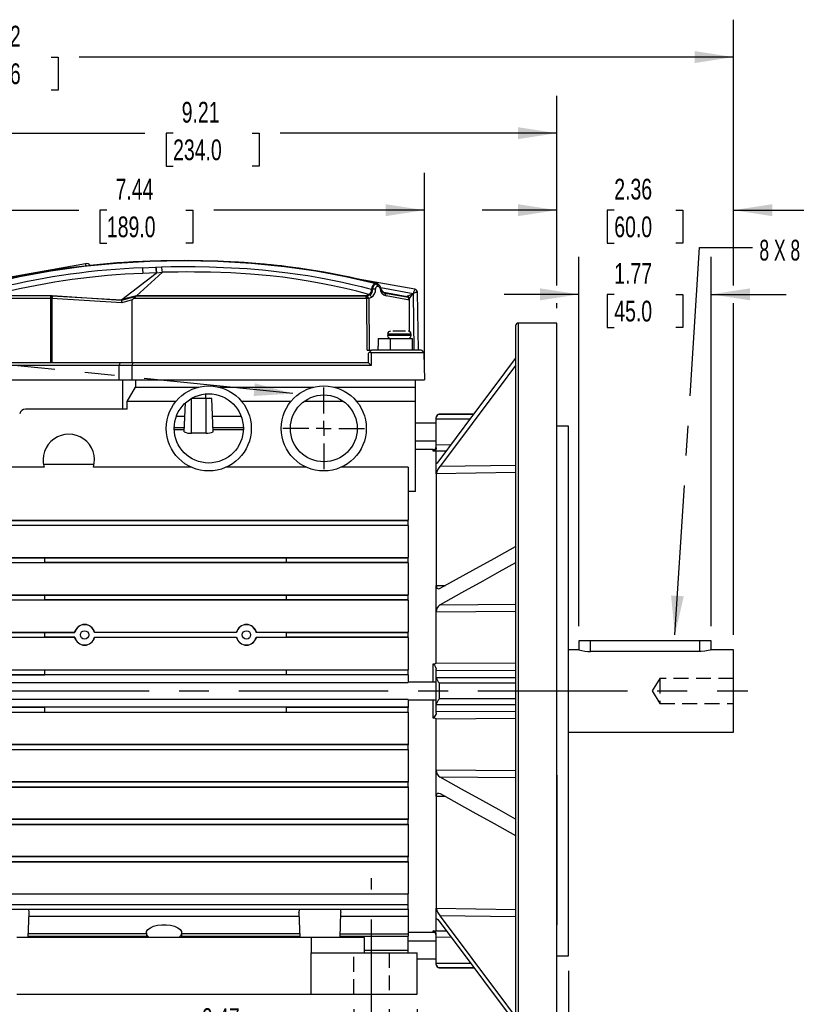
# Model space of a CAD drawing. Header units: inches. Extents: x 0 to 44, y 0 to 34.
# Tile 4 of 18: x 13.3 to 23.7, y 6.8 to 20. Entities that reach past the tile are written whole.
import ezdxf

# ---------------------------------------------------------------- set-up
doc = ezdxf.new("R2010")
doc.units = ezdxf.units.IN
doc.header["$LTSCALE"] = 4
doc.header["$MEASUREMENT"] = 0
doc.linetypes.add('CENTERX2', pattern=[0.8, 0.5, -0.1, 0.1, -0.1])
doc.linetypes.add('HIDDEN', pattern=[0.075, 0.05, -0.025])
doc.layers.add('CENTER', color=40, linetype='CENTERX2')
doc.layers.add('HIDDEN', color=102, linetype='HIDDEN')
doc.layers.add('DIMENSIONS', color=140, linetype='Continuous', lineweight=25)
doc.layers.add('TEXT', color=140, linetype='Continuous', lineweight=25)
doc.styles.add('SLDTEXTSTYLE0', font='TXT', dxfattribs={"width": 0.7})
doc.styles.add('SLDTEXTSTYLE2', font='TXT', dxfattribs={"width": 0.628571})
doc.dimstyles.new('SLDDIMSTYLE0', dxfattribs={"dimtxt": 0.277778, "dimasz": 0.52, "dimexe": 0, "dimexo": 0.0625, "dimgap": 0.069444, "dimtad": 0, "dimtih": 1, "dimtoh": 1, "dimrnd": 1e-09, "dimdsep": 46, "dimtxsty": 'SLDTEXTSTYLE0', "dimsah": 1, "dimcen": 0.09, "dimadec": 0, "dimazin": 2, "dimtfac": 1, "dimtmove": 0, "dimatfit": 0, "dimfxl": 0, "dimfrac": 2, "dimtolj": 1, "dimtzin": 12, "dimarcsym": 0})
doc.dimstyles.new('SLDDIMSTYLE1', dxfattribs={"dimtxt": 0.277778, "dimasz": 0.52, "dimexe": 0, "dimexo": 0.0625, "dimgap": 0.069444, "dimtad": 0, "dimtih": 1, "dimtoh": 1, "dimrnd": 1e-09, "dimzin": 12, "dimdsep": 46, "dimtxsty": 'SLDTEXTSTYLE0', "dimsah": 1, "dimcen": 0.09, "dimadec": 0, "dimazin": 3, "dimtfac": 1, "dimtofl": 0, "dimtmove": 0, "dimatfit": 3, "dimfxl": 0, "dimfrac": 2, "dimtolj": 1, "dimtzin": 12, "dimarcsym": 0})
doc.dimstyles.new('SLDDIMSTYLE2', dxfattribs={"dimtxt": 0.277778, "dimasz": 0.52, "dimexe": 0, "dimexo": 0.0625, "dimgap": 0.069444, "dimtad": 0, "dimtih": 1, "dimtoh": 1, "dimrnd": 1e-09, "dimzin": 12, "dimdsep": 46, "dimtxsty": 'SLDTEXTSTYLE0', "dimsah": 1, "dimcen": 0.09, "dimadec": 0, "dimazin": 3, "dimtfac": 1, "dimtmove": 0, "dimatfit": 0, "dimfxl": 0, "dimfrac": 2, "dimtolj": 1, "dimtzin": 12, "dimarcsym": 0})
doc.dimstyles.new('SLDDIMSTYLE3', dxfattribs={"dimtxt": 0.18, "dimasz": 0.52, "dimexe": 0, "dimexo": 0.0625, "dimgap": 0, "dimtad": 0, "dimtih": 1, "dimtoh": 1, "dimdec": 0, "dimrnd": 1e-09, "dimzin": 0, "dimdsep": 46, "dimtxsty": 'Standard', "dimsah": 1, "dimcen": 0.09, "dimadec": 0, "dimazin": 0, "dimtfac": 0.52, "dimtdec": 0, "dimtofl": 0, "dimtmove": 0, "dimatfit": 3, "dimfxl": 0, "dimfrac": 2, "dimtolj": 1, "dimtzin": 0, "dimarcsym": 0})

# ---------------------------------------------------------------- blocks, each defined once
blk = doc.blocks.new('_D')
at = {"layer": 'DIMENSIONS'}
for p, q in [((12.255, 6.725), (12.255, 5.817)), ((12.728, 6.725), (12.728, 5.817)), ((10.173, 6.317), (10.08, 6.317)), ((10.08, 6.317), (10.08, 5.875)), ((10.999, 6.317), (11.092, 6.317)), ((11.092, 6.317), (11.092, 5.875)), ((12.255, 6.317), (11.375, 6.317)), ((12.728, 6.317), (13.728, 6.317)), ((10.08, 5.875), (10.173, 5.875)), ((11.092, 5.875), (10.999, 5.875))]:
    blk.add_line(p, q, dxfattribs=at)
for points in [[(12.255, 6.317), (11.735, 6.397), (11.735, 6.237)], [(12.728, 6.317), (13.248, 6.237), (13.248, 6.397)]]:
    blk.add_solid(points, dxfattribs=at)
at = {"layer": 'DIMENSIONS', "char_height": 0.2778, "attachment_point": 1, "style": 'SLDTEXTSTYLE0'}
for s, insert in [('0.47', (10.173, 6.737)), ('12.0', (10.173, 6.233))]:
    blk.add_mtext(s, dxfattribs=dict(at, insert=insert))
blk = doc.blocks.new('_D_1')
at = {"layer": 'DIMENSIONS'}
for p, q in [((17.767, 6.725), (17.767, 5.817)), ((18.239, 6.725), (18.239, 5.817)), ((15.734, 6.317), (15.641, 6.317)), ((15.641, 6.317), (15.641, 5.875)), ((16.56, 6.317), (16.653, 6.317)), ((16.653, 6.317), (16.653, 5.875)), ((17.767, 6.317), (16.936, 6.317)), ((18.239, 6.317), (19.239, 6.317)), ((15.641, 5.875), (15.734, 5.875)), ((16.653, 5.875), (16.56, 5.875))]:
    blk.add_line(p, q, dxfattribs=at)
for points in [[(17.767, 6.317), (17.247, 6.397), (17.247, 6.237)], [(18.239, 6.317), (18.759, 6.237), (18.759, 6.397)]]:
    blk.add_solid(points, dxfattribs=at)
at = {"layer": 'DIMENSIONS', "char_height": 0.2778, "attachment_point": 1, "style": 'SLDTEXTSTYLE0'}
for s, insert in [('0.47', (15.734, 6.737)), ('12.0', (15.734, 6.233))]:
    blk.add_mtext(s, dxfattribs=dict(at, insert=insert))
blk = doc.blocks.new('_D_2')
at = {"layer": 'DIMENSIONS'}
for p, q in [((11.271, 15.238), (11.271, 17.911)), ((18.712, 15.343), (18.712, 17.911)), ((11.271, 17.411), (14.087, 17.411)), ((14.463, 17.41), (14.37, 17.41)), ((14.37, 17.41), (14.37, 16.969)), ((15.52, 17.41), (15.613, 17.41)), ((15.613, 17.41), (15.613, 16.969)), ((18.712, 17.411), (15.896, 17.411)), ((14.37, 16.969), (14.463, 16.969)), ((15.613, 16.969), (15.52, 16.969))]:
    blk.add_line(p, q, dxfattribs=at)
for points in [[(11.271, 17.411), (11.791, 17.331), (11.791, 17.491)], [(18.712, 17.411), (18.192, 17.491), (18.192, 17.331)]]:
    blk.add_solid(points, dxfattribs=at)
at = {"layer": 'DIMENSIONS', "char_height": 0.2778, "attachment_point": 1, "style": 'SLDTEXTSTYLE0'}
for s, insert in [('7.44', (14.579, 17.831)), ('189.0', (14.463, 17.327))]:
    blk.add_mtext(s, dxfattribs=dict(at, insert=insert))
blk = doc.blocks.new('_D_3')
at = {"layer": 'DIMENSIONS'}
for p, q in [((11.271, 15.238), (11.271, 18.941)), ((20.483, 16.405), (20.483, 18.941)), ((11.271, 18.441), (14.972, 18.441)), ((15.349, 18.44), (15.255, 18.44)), ((15.255, 18.44), (15.255, 17.998)), ((16.406, 18.44), (16.499, 18.44)), ((16.499, 18.44), (16.499, 17.998)), ((20.483, 18.441), (16.782, 18.441)), ((15.255, 17.998), (15.349, 17.998)), ((16.499, 17.998), (16.406, 17.998)), ((20.483, 16.101), (20.483, 16.165))]:
    blk.add_line(p, q, dxfattribs=at)
for points in [[(11.271, 18.441), (11.791, 18.361), (11.791, 18.521)], [(20.483, 18.441), (19.963, 18.521), (19.963, 18.361)]]:
    blk.add_solid(points, dxfattribs=at)
at = {"layer": 'DIMENSIONS', "char_height": 0.2778, "attachment_point": 1, "style": 'SLDTEXTSTYLE0'}
for s, insert in [('9.21', (15.464, 18.86)), ('234.0', (15.349, 18.357))]:
    blk.add_mtext(s, dxfattribs=dict(at, insert=insert))
blk = doc.blocks.new('_D_4')
at = {"layer": 'DIMENSIONS'}
for p, q in [((3.53, 15.005), (3.53, 19.959)), ((22.846, 16.405), (22.846, 19.959)), ((3.53, 19.459), (12.283, 19.459)), ((12.659, 19.458), (12.566, 19.458)), ((12.566, 19.458), (12.566, 19.016)), ((13.716, 19.458), (13.809, 19.458)), ((13.809, 19.458), (13.809, 19.016)), ((22.846, 19.459), (14.092, 19.459)), ((12.566, 19.016), (12.659, 19.016)), ((13.809, 19.016), (13.716, 19.016)), ((22.846, 11.731), (22.846, 16.165)), ((3.53, 9.322), (3.53, 14.765))]:
    blk.add_line(p, q, dxfattribs=at)
for points in [[(3.53, 19.459), (4.05, 19.379), (4.05, 19.539)], [(22.846, 19.459), (22.326, 19.539), (22.326, 19.379)]]:
    blk.add_solid(points, dxfattribs=at)
at = {"layer": 'DIMENSIONS', "char_height": 0.2778, "attachment_point": 1, "style": 'SLDTEXTSTYLE0'}
for s, insert in [('19.32', (12.659, 19.878)), ('490.6', (12.659, 19.375))]:
    blk.add_mtext(s, dxfattribs=dict(at, insert=insert))
blk = doc.blocks.new('_D_5')
at = {"layer": 'DIMENSIONS'}
for p, q in [((20.779, 11.849), (20.779, 16.785)), ((22.55, 11.849), (22.55, 16.785)), ((20.779, 16.285), (19.779, 16.285)), ((21.252, 16.284), (21.158, 16.284)), ((21.158, 16.284), (21.158, 15.842)), ((22.077, 16.284), (22.171, 16.284)), ((22.171, 16.284), (22.171, 15.842)), ((22.55, 16.285), (23.55, 16.285)), ((21.158, 15.842), (21.252, 15.842)), ((22.171, 15.842), (22.077, 15.842))]:
    blk.add_line(p, q, dxfattribs=at)
for points in [[(20.779, 16.285), (20.259, 16.365), (20.259, 16.205)], [(22.55, 16.285), (23.07, 16.205), (23.07, 16.365)]]:
    blk.add_solid(points, dxfattribs=at)
at = {"layer": 'DIMENSIONS', "char_height": 0.2778, "attachment_point": 1, "style": 'SLDTEXTSTYLE0'}
for s, insert in [('1.77', (21.252, 16.704)), ('45.0', (21.252, 16.2))]:
    blk.add_mtext(s, dxfattribs=dict(at, insert=insert))
blk = doc.blocks.new('_D_6')
at = {"layer": 'DIMENSIONS'}
for p, q in [((20.483, 16.405), (20.483, 17.911)), ((22.846, 16.405), (22.846, 17.911)), ((20.483, 17.411), (19.483, 17.411)), ((21.252, 17.41), (21.158, 17.41)), ((21.158, 17.41), (21.158, 16.969)), ((22.077, 17.41), (22.171, 17.41)), ((22.171, 17.41), (22.171, 16.969)), ((22.846, 17.411), (23.846, 17.411)), ((21.158, 16.969), (21.252, 16.969)), ((22.171, 16.969), (22.077, 16.969)), ((20.483, 16.101), (20.483, 16.165)), ((22.846, 11.731), (22.846, 16.165))]:
    blk.add_line(p, q, dxfattribs=at)
for points in [[(20.483, 17.411), (19.963, 17.491), (19.963, 17.331)], [(22.846, 17.411), (23.366, 17.331), (23.366, 17.491)]]:
    blk.add_solid(points, dxfattribs=at)
at = {"layer": 'DIMENSIONS', "char_height": 0.2778, "attachment_point": 1, "style": 'SLDTEXTSTYLE0'}
for s, insert in [('2.36', (21.252, 17.831)), ('60.0', (21.252, 17.327))]:
    blk.add_mtext(s, dxfattribs=dict(at, insert=insert))
blk = doc.blocks.new('_D_7')
at = {"layer": 'DIMENSIONS'}
for p, q in [((20.641, 7.237), (20.641, 5.409)), ((20.483, 6.055), (20.483, 5.409)), ((20.483, 5.909), (19.483, 5.909)), ((20.641, 5.909), (22.322, 5.909)), ((22.698, 5.909), (22.605, 5.909)), ((22.605, 5.909), (22.605, 5.467)), ((23.293, 5.909), (23.386, 5.909)), ((23.386, 5.909), (23.386, 5.467)), ((22.605, 5.467), (22.698, 5.467)), ((23.386, 5.467), (23.293, 5.467))]:
    blk.add_line(p, q, dxfattribs=at)
for points in [[(20.483, 5.909), (19.963, 5.989), (19.963, 5.829)], [(20.641, 5.909), (21.161, 5.829), (21.161, 5.989)]]:
    blk.add_solid(points, dxfattribs=at)
at = {"layer": 'DIMENSIONS', "char_height": 0.2778, "attachment_point": 1, "style": 'SLDTEXTSTYLE0'}
for s, insert in [('0.16', (22.583, 6.329)), ('4.0', (22.698, 5.825))]:
    blk.add_mtext(s, dxfattribs=dict(at, insert=insert))
blk = doc.blocks.new('_D_10')
at = {"layer": 'DIMENSIONS'}
for p, q in [((11.842, 6.725), (11.842, 6.437)), ((18.613, 6.725), (18.613, 6.437)), ((11.842, 6.197), (11.842, 3.701)), ((18.613, 6.197), (18.613, 5.355)), ((18.613, 5.115), (18.613, 3.701)), ((11.842, 4.201), (14.323, 4.201)), ((14.699, 4.201), (14.606, 4.201)), ((14.606, 4.201), (14.606, 3.759)), ((15.756, 4.201), (15.849, 4.201)), ((15.849, 4.201), (15.849, 3.759)), ((18.613, 4.201), (16.132, 4.201)), ((14.606, 3.759), (14.699, 3.759)), ((15.849, 3.759), (15.756, 3.759))]:
    blk.add_line(p, q, dxfattribs=at)
for points in [[(11.842, 4.201), (12.362, 4.121), (12.362, 4.281)], [(18.613, 4.201), (18.093, 4.281), (18.093, 4.121)]]:
    blk.add_solid(points, dxfattribs=at)
at = {"layer": 'DIMENSIONS', "char_height": 0.2778, "attachment_point": 1, "style": 'SLDTEXTSTYLE0'}
for s, insert in [('6.77', (14.815, 4.621)), ('172.0', (14.699, 4.117))]:
    blk.add_mtext(s, dxfattribs=dict(at, insert=insert))
blk = doc.blocks.new('SW_CENTERMARKSYMBOL_0')
at = {"layer": 'CENTER', "color": 0}
for p, q in [((0, 0.2), (0, 0.547)), ((-0.2, 0), (-0.547, 0)), ((0, 0), (-0.1, 0)), ((0, 0), (0, 0.1)), ((0, 0), (0, -0.1)), ((0, 0), (0.1, 0)), ((0.2, 0), (0.547, 0)), ((0, -0.2), (0, -0.547))]:
    blk.add_line(p, q, dxfattribs=at)

msp = doc.modelspace()

# ---------------------------------------------------------------- linework, layer by layer
for p, q in [((14.178, 16.695), (12.762, 16.442)), ((14.184, 16.665), (14.178, 16.695)), ((15.118, 16.647), (15.195, 16.654)), ((14.664, 16.215), (15.121, 16.568)), ((14.861, 16.266), (15.202, 16.579)), ((15.123, 16.571), (14.945, 16.564)), ((15.132, 16.57), (15.121, 16.568)), ((15.202, 16.579), (15.132, 16.57)), ((15.203, 16.581), (15.202, 16.581)), ((18.585, 16.353), (17.825, 16.489)), ((18.002, 16.355), (18.019, 16.355)), ((18.067, 16.423), (18.055, 16.429)), ((18.055, 16.429), (18.066, 16.429)), ((18.066, 16.429), (18.078, 16.423)), ((18.066, 16.429), (18.072, 16.428)), ((18.078, 16.423), (18.067, 16.423)), ((18.072, 16.428), (18.076, 16.427)), ((18.093, 16.389), (18.082, 16.389)), ((18.099, 16.416), (18.104, 16.412)), ((18.127, 16.375), (18.559, 16.298)), ((18.128, 16.369), (18.128, 16.369)), ((13.725, 16.267), (12.995, 16.267)), ((13.715, 16.264), (12.997, 16.264)), ((13.715, 16.231), (12.997, 16.231)), ((13.715, 16.231), (13.715, 16.264)), ((13.724, 16.264), (13.715, 16.264)), ((13.715, 15.368), (13.715, 16.231)), ((13.715, 16.231), (13.722, 16.231)), ((13.722, 16.231), (13.723, 16.231)), ((13.723, 16.231), (13.727, 16.231)), ((13.724, 16.264), (13.725, 16.267)), ((13.725, 16.264), (13.724, 16.264)), ((13.725, 16.267), (13.725, 16.264)), ((13.725, 16.267), (14.658, 16.21)), ((13.725, 16.264), (13.732, 16.264)), ((13.727, 16.231), (13.726, 15.368)), ((14.661, 16.172), (13.727, 16.231)), ((14.66, 16.205), (13.732, 16.264)), ((14.852, 16.256), (14.66, 16.205)), ((14.66, 16.205), (14.661, 16.21)), ((14.802, 16.21), (14.661, 16.172)), ((14.861, 16.266), (14.664, 16.215)), ((14.801, 15.368), (14.802, 16.21)), ((17.931, 16.229), (14.82, 16.228)), ((14.856, 16.261), (14.852, 16.256)), ((14.856, 16.261), (14.861, 16.266)), ((17.931, 16.262), (14.856, 16.261)), ((17.931, 16.267), (14.861, 16.266)), ((14.861, 16.266), (14.861, 16.266)), ((17.969, 16.284), (17.931, 16.267)), ((17.931, 16.267), (17.942, 16.262)), ((17.931, 16.262), (17.931, 16.267)), ((17.942, 16.262), (17.931, 16.262)), ((17.936, 16.229), (17.931, 16.229)), ((17.94, 16.228), (17.936, 16.229)), ((17.94, 16.228), (17.947, 16.26)), ((17.945, 15.537), (17.94, 16.228)), ((17.947, 16.26), (17.942, 16.262)), ((17.982, 16.277), (17.947, 16.26)), ((18.003, 16.245), (17.967, 16.228)), ((17.967, 16.228), (17.972, 15.537)), ((18.174, 16.306), (18.151, 16.32)), ((18.479, 16.252), (18.167, 16.308)), ((18.5, 16.241), (18.187, 16.298)), ((18.511, 16.208), (18.198, 16.265)), ((18.484, 16.261), (18.559, 16.298)), ((18.5, 16.241), (18.5, 16.24)), ((18.511, 16.219), (18.511, 16.23)), ((18.511, 16.213), (18.511, 16.211)), ((18.511, 16.208), (18.511, 16.211)), ((18.511, 15.79), (18.511, 16.208)), ((18.559, 16.298), (18.572, 15.537)), ((18.631, 15.537), (18.618, 16.315)), ((19.932, 15.862), (19.932, 7.528)), ((20.483, 15.901), (19.972, 15.901)), ((19.972, 7.5), (19.972, 15.901)), ((20.483, 7.5), (20.483, 15.901)), ((18.092, 15.694), (18.091, 15.594)), ((18.092, 15.694), (18.253, 15.694)), ((18.22, 15.754), (18.22, 15.734)), ((18.377, 15.754), (18.22, 15.754)), ((18.535, 15.734), (18.22, 15.734)), ((18.253, 15.694), (18.252, 15.537)), ((18.253, 15.694), (18.552, 15.694)), ((18.377, 15.793), (18.291, 15.793)), ((18.458, 15.793), (18.377, 15.793)), ((18.535, 15.754), (18.377, 15.754)), ((18.511, 15.694), (18.511, 15.698)), ((18.535, 15.734), (18.535, 15.754)), ((18.554, 15.537), (18.552, 15.694)), ((18.091, 15.537), (18.091, 15.594)), ((17.945, 15.537), (18.003, 15.537)), ((17.964, 15.498), (17.983, 15.517)), ((17.964, 15.368), (17.964, 15.498)), ((17.983, 15.517), (18.003, 15.537)), ((17.983, 15.517), (17.997, 15.504)), ((17.997, 15.504), (18, 15.332)), ((18.706, 15.504), (17.997, 15.504)), ((18.672, 15.537), (18.003, 15.537)), ((18.672, 15.537), (18.706, 15.504)), ((18.706, 15.504), (18.712, 15.143)), ((14.639, 15.368), (13.008, 15.368)), ((14.624, 15.332), (13.008, 15.332)), ((14.624, 15.332), (14.623, 15.143)), ((14.639, 15.368), (14.624, 15.332)), ((14.798, 15.332), (14.624, 15.332)), ((14.812, 15.368), (14.639, 15.368)), ((14.798, 15.332), (14.796, 15.143)), ((14.812, 15.368), (14.798, 15.332)), ((18, 15.332), (14.798, 15.332)), ((17.964, 15.368), (14.812, 15.368)), ((18, 15.332), (17.964, 15.368)), ((18.709, 15.334), (18.708, 15.334)), ((18.708, 15.334), (18.708, 15.334)), ((12.058, 15.143), (14.623, 15.143)), ((14.623, 15.143), (14.796, 15.143)), ((14.672, 15.143), (14.672, 14.75)), ((14.735, 14.854), (14.845, 15.045)), ((14.796, 15.143), (18.712, 15.143)), ((14.845, 15.143), (14.845, 15.045)), ((14.845, 15.045), (15.693, 15.045)), ((15.959, 15.045), (17.232, 15.045)), ((17.498, 15.045), (18.594, 15.045)), ((18.594, 15.045), (18.594, 15.143)), ((18.594, 14.854), (18.594, 15.045)), ((15.594, 14.43), (15.594, 14.891)), ((15.791, 14.891), (15.594, 14.891)), ((15.597, 14.894), (15.597, 14.891)), ((15.788, 14.891), (15.785, 14.953)), ((15.791, 14.43), (15.791, 14.891)), ((15.869, 14.891), (15.791, 14.891)), ((15.885, 14.446), (15.869, 14.891)), ((14.735, 14.75), (14.735, 14.854)), ((15.387, 14.854), (14.735, 14.854)), ((15.499, 14.446), (15.513, 14.832)), ((16.927, 14.854), (16.265, 14.854)), ((17.627, 14.854), (17.104, 14.854)), ((18.594, 14.854), (17.804, 14.854)), ((18.594, 13.646), (18.594, 14.854)), ((14.735, 14.75), (13.373, 14.75)), ((15.507, 14.651), (15.392, 14.651)), ((16.26, 14.651), (15.878, 14.651)), ((18.869, 14.621), (18.869, 14.637)), ((18.869, 14.273), (18.869, 14.621)), ((18.869, 14.621), (19.33, 14.621)), ((19.375, 14.681), (18.909, 14.681)), ((18.909, 14.681), (18.909, 14.679)), ((19.374, 14.679), (18.909, 14.679)), ((15.364, 14.506), (15.501, 14.506)), ((15.883, 14.506), (16.288, 14.506)), ((18.869, 14.563), (18.594, 14.563)), ((20.641, 14.523), (20.483, 14.523)), ((20.641, 8.474), (20.641, 14.523)), ((15.364, 14.479), (15.501, 14.479)), ((15.791, 14.43), (15.594, 14.43)), ((15.884, 14.479), (16.288, 14.479)), ((18.594, 14.326), (18.869, 14.326)), ((18.869, 14.273), (19.072, 14.277)), ((18.869, 14.234), (18.869, 14.273)), ((18.83, 14.208), (18.594, 14.208)), ((18.83, 14.188), (18.83, 14.208)), ((19.006, 14.189), (18.869, 14.186)), ((18.869, 14.031), (18.869, 14.186)), ((13.623, 13.973), (13.13, 13.973)), ((14.292, 14.01), (13.614, 14.01)), ((15.592, 13.973), (14.283, 13.973)), ((17.132, 13.973), (16.059, 13.973)), ((18.495, 13.973), (17.599, 13.973)), ((18.495, 13.973), (18.495, 13.266)), ((18.869, 14.031), (18.879, 14.031)), ((18.922, 13.985), (19.932, 14.002)), ((19.932, 13.901), (18.869, 13.884)), ((18.869, 13.884), (18.869, 12.391)), ((18.594, 13.646), (18.495, 13.646)), ((11.96, 13.266), (18.495, 13.266)), ((11.96, 13.261), (18.495, 13.261)), ((11.96, 13.198), (18.495, 13.198)), ((18.495, 13.195), (11.96, 13.195)), ((18.495, 13.261), (18.495, 13.266)), ((18.495, 13.198), (18.495, 13.261)), ((18.495, 13.195), (18.495, 13.198)), ((18.495, 13.195), (18.495, 12.766)), ((11.96, 12.766), (18.495, 12.766)), ((11.96, 12.761), (13.633, 12.761)), ((11.96, 12.698), (13.633, 12.698)), ((18.495, 12.695), (11.96, 12.695)), ((13.633, 12.763), (16.861, 12.763)), ((13.633, 12.763), (13.633, 12.761)), ((13.633, 12.698), (13.633, 12.761)), ((16.861, 12.698), (13.633, 12.698)), ((13.633, 12.698), (13.633, 12.698)), ((16.861, 12.763), (16.861, 12.761)), ((16.861, 12.761), (16.861, 12.698)), ((16.861, 12.761), (18.495, 12.761)), ((18.495, 12.698), (16.861, 12.698)), ((16.861, 12.698), (16.861, 12.698)), ((18.495, 12.761), (18.495, 12.766)), ((18.495, 12.698), (18.495, 12.761)), ((18.495, 12.695), (18.495, 12.698)), ((18.495, 12.695), (18.495, 12.265)), ((18.869, 12.391), (18.992, 12.391)), ((11.96, 12.265), (18.495, 12.265)), ((11.96, 12.261), (13.633, 12.261)), ((13.633, 12.263), (16.861, 12.263)), ((13.633, 12.263), (13.633, 12.261)), ((13.633, 12.198), (13.633, 12.261)), ((16.861, 12.263), (16.861, 12.261)), ((16.861, 12.261), (16.861, 12.198)), ((16.861, 12.261), (18.495, 12.261)), ((18.495, 12.261), (18.495, 12.265)), ((18.495, 12.198), (18.495, 12.261)), ((11.96, 12.198), (13.633, 12.198)), ((18.495, 12.195), (11.96, 12.195)), ((16.861, 12.198), (13.633, 12.198)), ((13.633, 12.198), (13.633, 12.198)), ((18.495, 12.198), (16.861, 12.198)), ((16.861, 12.198), (16.861, 12.198)), ((18.495, 12.195), (18.495, 12.198)), ((18.495, 12.195), (18.495, 11.765)), ((18.922, 12.134), (19.932, 12.141)), ((19.932, 12.043), (18.869, 12.036)), ((18.869, 11.355), (18.869, 12.036)), ((11.96, 11.765), (14.031, 11.765)), ((11.96, 11.761), (13.633, 11.761)), ((13.633, 11.762), (14.033, 11.762)), ((13.633, 11.762), (13.633, 11.761)), ((13.633, 11.698), (13.633, 11.761)), ((14.033, 11.762), (14.031, 11.765)), ((14.296, 11.762), (14.298, 11.765)), ((16.199, 11.762), (14.296, 11.762)), ((14.298, 11.765), (16.197, 11.765)), ((16.197, 11.765), (16.199, 11.762)), ((16.461, 11.762), (16.463, 11.765)), ((16.861, 11.762), (16.461, 11.762)), ((16.463, 11.765), (18.495, 11.765)), ((16.861, 11.762), (16.861, 11.761)), ((16.861, 11.761), (18.495, 11.761)), ((16.861, 11.761), (16.861, 11.698)), ((18.495, 11.761), (18.495, 11.765)), ((18.495, 11.698), (18.495, 11.761)), ((11.96, 11.698), (13.633, 11.698)), ((14.031, 11.695), (11.96, 11.695)), ((14.034, 11.698), (13.633, 11.698)), ((13.633, 11.698), (13.633, 11.698)), ((14.031, 11.695), (14.034, 11.698)), ((14.296, 11.698), (16.199, 11.698)), ((14.298, 11.695), (14.296, 11.698)), ((16.197, 11.695), (14.298, 11.695)), ((16.199, 11.698), (16.197, 11.695)), ((16.461, 11.698), (16.861, 11.698)), ((16.463, 11.695), (16.461, 11.698)), ((18.495, 11.695), (16.463, 11.695)), ((18.495, 11.698), (16.861, 11.698)), ((16.861, 11.698), (16.861, 11.698)), ((18.495, 11.695), (18.495, 11.698)), ((18.495, 11.695), (18.495, 11.265)), ((20.779, 11.649), (20.779, 11.531)), ((20.936, 11.649), (20.779, 11.649)), ((22.393, 11.649), (20.936, 11.649)), ((20.936, 11.508), (20.936, 11.649)), ((22.55, 11.649), (22.393, 11.649)), ((22.393, 11.649), (22.393, 11.508)), ((22.55, 11.531), (22.55, 11.649)), ((20.779, 11.531), (20.641, 11.531)), ((22.393, 11.508), (20.936, 11.508)), ((22.846, 11.531), (22.55, 11.531)), ((22.846, 10.98), (22.846, 11.531)), ((18.83, 11.098), (18.83, 11.342)), ((18.869, 11.355), (19.932, 11.35)), ((11.96, 11.265), (18.495, 11.265)), ((11.96, 11.261), (13.633, 11.261)), ((11.96, 11.198), (13.633, 11.198)), ((18.495, 11.195), (11.96, 11.195)), ((13.633, 11.262), (16.861, 11.262)), ((13.633, 11.262), (13.633, 11.261)), ((13.633, 11.198), (13.633, 11.261)), ((16.861, 11.198), (13.633, 11.198)), ((13.633, 11.198), (13.633, 11.198)), ((16.861, 11.262), (16.861, 11.261)), ((16.861, 11.261), (18.495, 11.261)), ((16.861, 11.261), (16.861, 11.198)), ((18.495, 11.198), (16.861, 11.198)), ((16.861, 11.198), (16.861, 11.198)), ((18.495, 11.261), (18.495, 11.265)), ((18.495, 11.198), (18.495, 11.261)), ((18.495, 11.195), (18.495, 11.198)), ((18.495, 11.195), (18.495, 11.092)), ((18.869, 11.254), (18.869, 11.273)), ((18.869, 11.161), (18.869, 11.254)), ((19.932, 11.249), (18.869, 11.254)), ((11.96, 11.092), (18.495, 11.092)), ((18.869, 11.098), (18.495, 11.098)), ((18.869, 11.155), (18.869, 11.161)), ((18.869, 11.161), (19.932, 11.161)), ((18.869, 10.805), (18.869, 11.155)), ((18.909, 11.087), (18.909, 10.873)), ((18.909, 11.087), (19.932, 11.087)), ((22.846, 10.429), (22.846, 10.98)), ((18.495, 10.868), (11.96, 10.868)), ((18.495, 10.868), (18.495, 10.765)), ((18.495, 10.862), (18.869, 10.862)), ((18.83, 10.617), (18.83, 10.862)), ((18.869, 10.799), (18.869, 10.805)), ((19.932, 10.873), (18.909, 10.873)), ((18.495, 10.765), (11.96, 10.765)), ((13.633, 10.761), (11.96, 10.761)), ((11.96, 10.698), (13.633, 10.698)), ((11.96, 10.695), (18.495, 10.695)), ((16.861, 10.762), (13.633, 10.762)), ((13.633, 10.762), (13.633, 10.761)), ((13.633, 10.698), (13.633, 10.761)), ((13.633, 10.698), (16.861, 10.698)), ((13.633, 10.698), (13.633, 10.698)), ((16.861, 10.762), (16.861, 10.761)), ((18.495, 10.761), (16.861, 10.761)), ((16.861, 10.761), (16.861, 10.698)), ((16.861, 10.698), (18.495, 10.698)), ((16.861, 10.698), (16.861, 10.698)), ((18.495, 10.765), (18.495, 10.761)), ((18.495, 10.698), (18.495, 10.761)), ((18.495, 10.698), (18.495, 10.695)), ((18.495, 10.695), (18.495, 10.265)), ((18.869, 10.706), (18.869, 10.799)), ((18.869, 10.799), (19.932, 10.799)), ((18.869, 10.706), (19.932, 10.711)), ((18.869, 10.687), (18.869, 10.706)), ((19.932, 10.61), (18.869, 10.605)), ((18.869, 9.924), (18.869, 10.605)), ((20.641, 10.429), (22.846, 10.429)), ((18.495, 10.265), (11.96, 10.265)), ((18.495, 10.261), (11.96, 10.261)), ((11.96, 10.198), (18.495, 10.198)), ((11.96, 10.195), (18.495, 10.195)), ((18.495, 10.265), (18.495, 10.261)), ((18.495, 10.198), (18.495, 10.261)), ((18.495, 10.198), (18.495, 10.195)), ((18.495, 10.195), (18.495, 9.765)), ((18.869, 9.924), (19.932, 9.917)), ((18.495, 9.761), (12.301, 9.761)), ((18.495, 9.765), (12.303, 9.765)), ((18.495, 9.765), (18.495, 9.761)), ((18.495, 9.698), (18.495, 9.761)), ((19.932, 9.819), (18.922, 9.825)), ((12.299, 9.698), (18.495, 9.698)), ((12.302, 9.694), (18.495, 9.694)), ((18.495, 9.698), (18.495, 9.694)), ((18.495, 9.694), (18.495, 9.265)), ((18.869, 9.569), (18.869, 8.076)), ((18.992, 9.568), (18.869, 9.569)), ((18.495, 9.265), (11.96, 9.265)), ((18.495, 9.261), (11.96, 9.261)), ((18.495, 9.265), (18.495, 9.261)), ((18.495, 9.198), (18.495, 9.261)), ((11.96, 9.198), (18.495, 9.198)), ((11.96, 9.194), (18.495, 9.194)), ((18.495, 9.198), (18.495, 9.194)), ((18.495, 9.194), (18.495, 8.765)), ((18.495, 8.765), (11.96, 8.765)), ((18.495, 8.761), (11.96, 8.761)), ((11.96, 8.698), (18.495, 8.698)), ((11.96, 8.693), (18.495, 8.693)), ((18.495, 8.765), (18.495, 8.761)), ((18.495, 8.698), (18.495, 8.761)), ((18.495, 8.698), (18.495, 8.693)), ((18.495, 8.693), (18.495, 8.266)), ((20.641, 7.437), (20.641, 8.474)), ((11.96, 8.266), (18.495, 8.266)), ((18.495, 8.123), (18.495, 8.266)), ((11.96, 8.123), (18.495, 8.123)), ((11.96, 8.06), (18.495, 8.06)), ((13.412, 8.06), (13.42, 8.017)), ((17.033, 8.017), (17.044, 8.06)), ((17.585, 8.06), (17.594, 8.017)), ((18.495, 8.06), (18.495, 8.123)), ((18.495, 8.06), (18.495, 7.966)), ((18.869, 8.076), (19.932, 8.059)), ((13.41, 7.683), (13.422, 8.017)), ((13.42, 7.966), (17.035, 7.966)), ((17.033, 8.017), (17.045, 7.683)), ((17.584, 7.683), (17.595, 8.017)), ((17.594, 7.966), (18.495, 7.966)), ((18.495, 7.966), (18.495, 7.733)), ((18.869, 7.773), (18.869, 7.929)), ((18.879, 7.929), (18.869, 7.929)), ((19.932, 7.958), (18.922, 7.974)), ((18.83, 7.752), (18.83, 7.772)), ((18.869, 7.773), (19.006, 7.771)), ((17.196, 7.683), (13.259, 7.683)), ((13.411, 7.699), (14.991, 7.699)), ((14.991, 7.733), (13.412, 7.733)), ((14.991, 7.744), (14.991, 7.683)), ((15.464, 7.683), (15.464, 7.744)), ((17.043, 7.733), (15.464, 7.733)), ((15.464, 7.699), (17.044, 7.699)), ((17.196, 7.683), (17.196, 7.476)), ((17.909, 7.683), (17.196, 7.683)), ((17.584, 7.699), (18.495, 7.699)), ((17.585, 7.733), (18.495, 7.733)), ((17.909, 7.476), (17.909, 7.683)), ((18.495, 7.752), (18.83, 7.752)), ((18.495, 7.733), (18.495, 7.699)), ((18.495, 7.511), (18.495, 7.699)), ((18.869, 7.687), (18.869, 7.725)), ((18.869, 7.339), (18.869, 7.687)), ((19.072, 7.683), (18.869, 7.687)), ((17.909, 7.511), (18.495, 7.511)), ((18.869, 7.633), (18.495, 7.633)), ((18.495, 7.476), (18.495, 7.511)), ((19.932, 7.528), (19.932, 6.098)), ((17.196, 7.476), (18.613, 7.476)), ((17.196, 6.925), (17.196, 7.476)), ((17.909, 7.476), (18.495, 7.476)), ((18.495, 7.476), (18.495, 7.476)), ((18.613, 6.925), (18.613, 7.476)), ((18.613, 7.397), (18.869, 7.397)), ((19.972, 6.059), (19.972, 7.5)), ((20.483, 6.059), (20.483, 7.5)), ((20.483, 7.437), (20.641, 7.437)), ((18.869, 7.323), (18.869, 7.339)), ((18.869, 7.339), (19.33, 7.339)), ((18.909, 7.281), (19.374, 7.281)), ((18.909, 7.281), (18.909, 7.279)), ((18.909, 7.279), (19.375, 7.279)), ((13.259, 6.925), (17.196, 6.925)), ((17.196, 6.925), (18.613, 6.925))]:
    msp.add_line(p, q)
at = {"flags": 128}
for points in [[(18.076, 16.428), (17.79, 16.497), (17.531, 16.551), (17.305, 16.592), (17.112, 16.622), (16.955, 16.644), (16.81, 16.662), (16.661, 16.678), (16.302, 16.709), (15.932, 16.729), (15.56, 16.737), (15.185, 16.734), (14.814, 16.718), (14.474, 16.694), (14.368, 16.684), (14.26, 16.673), (14.127, 16.658), (13.968, 16.638), (13.784, 16.611), (13.578, 16.578), (13.351, 16.536), (13.105, 16.484), (12.884, 16.43)], [(12.894, 16.432), (13.295, 16.524), (13.715, 16.6), (14.148, 16.66), (14.589, 16.703), (15.038, 16.729), (15.494, 16.738), (15.949, 16.729), (16.399, 16.702), (16.839, 16.658), (17.267, 16.598), (17.676, 16.521), (18.066, 16.429)], [(18.055, 16.429), (17.666, 16.521), (17.257, 16.597), (16.83, 16.657), (16.394, 16.701), (15.949, 16.727), (15.498, 16.736), (15.043, 16.727), (14.594, 16.702), (14.154, 16.659), (13.723, 16.6), (13.303, 16.523), (12.903, 16.432)], [(14.938, 16.64), (15.026, 16.644), (15.114, 16.647)], [(15.114, 16.647), (15.116, 16.647), (15.118, 16.647)], [(15.195, 16.654), (15.323, 16.656), (15.473, 16.657), (15.645, 16.656), (15.837, 16.653), (16.023, 16.646), (16.13, 16.641), (16.237, 16.635), (16.338, 16.629), (16.439, 16.621), (16.546, 16.611), (16.659, 16.6), (16.766, 16.588), (16.885, 16.574), (17.014, 16.556), (17.152, 16.535), (17.3, 16.51), (17.415, 16.489), (17.506, 16.471), (17.614, 16.448), (17.746, 16.419), (17.867, 16.39), (17.952, 16.368), (18.002, 16.355)], [(15.121, 16.568), (15.122, 16.57), (15.123, 16.571)], [(15.202, 16.581), (15.202, 16.58), (15.202, 16.579)], [(17.969, 16.284), (17.809, 16.326), (17.657, 16.363), (17.486, 16.4), (17.332, 16.432), (17.157, 16.463), (16.994, 16.489), (16.818, 16.514), (16.647, 16.533), (16.383, 16.557), (16.12, 16.572), (15.848, 16.581), (15.744, 16.583), (15.636, 16.584), (15.526, 16.585), (15.418, 16.584), (15.319, 16.583), (15.203, 16.581)], [(18.078, 16.423), (18.094, 16.419), (18.099, 16.416)], [(18.585, 16.353), (18.584, 16.351), (18.582, 16.347), (18.579, 16.34), (18.575, 16.331), (18.566, 16.313), (18.559, 16.298)], [(14.658, 16.21), (14.659, 16.21), (14.661, 16.21)], [(14.661, 16.21), (14.662, 16.212), (14.664, 16.215)], [(14.82, 16.228), (14.804, 16.216), (14.802, 16.213), (14.802, 16.211), (14.802, 16.21)], [(14.82, 16.228), (14.837, 16.242), (14.852, 16.256)], [(17.931, 16.229), (17.931, 16.234), (17.931, 16.239), (17.931, 16.244), (17.931, 16.248), (17.931, 16.252), (17.931, 16.256), (17.931, 16.259), (17.931, 16.262)], [(18.187, 16.298), (18.167, 16.306), (18.156, 16.316)], [(18.484, 16.261), (18.48, 16.259), (18.478, 16.257), (18.478, 16.256)], [(18.5, 16.241), (18.49, 16.248), (18.479, 16.252)], [(18.511, 16.211), (18.504, 16.225), (18.501, 16.229), (18.499, 16.232), (18.498, 16.235), (18.498, 16.236), (18.499, 16.238), (18.5, 16.24)], [(18.511, 16.23), (18.522, 16.245), (18.534, 16.262), (18.559, 16.298)], [(18.618, 16.315), (18.616, 16.315), (18.611, 16.313), (18.604, 16.311), (18.594, 16.308), (18.575, 16.303), (18.559, 16.298)], [(18.922, 14.076), (19.361, 14.663), (19.647, 15.044), (19.932, 15.425)], [(19.932, 15.334), (19.712, 15.041), (19.493, 14.748), (19.207, 14.367), (18.922, 13.985)], [(18.869, 14.234), (18.867, 14.219), (18.856, 14.201), (18.838, 14.189), (18.836, 14.189), (18.833, 14.188), (18.831, 14.188), (18.83, 14.188)], [(18.869, 14.03), (18.872, 14.026), (18.879, 14.029), (18.889, 14.038), (18.905, 14.054), (18.922, 14.076)], [(18.869, 14.03), (18.869, 14.031), (18.869, 14.031), (18.869, 14.031)], [(18.869, 13.884), (18.869, 13.884), (18.869, 13.884), (18.869, 13.884)], [(18.922, 12.353), (19.361, 12.596), (19.647, 12.754), (19.932, 12.911)], [(19.932, 12.693), (19.712, 12.572), (19.493, 12.45), (19.207, 12.292), (18.922, 12.134)], [(18.869, 12.389), (18.872, 12.371), (18.879, 12.357), (18.889, 12.349), (18.905, 12.347), (18.922, 12.353)], [(22.549, 11.531), (22.55, 11.531), (22.537, 11.527), (22.508, 11.521), (22.466, 11.513), (22.416, 11.509), (22.393, 11.508)], [(18.83, 11.342), (18.859, 11.348), (18.867, 11.351), (18.869, 11.353), (18.869, 11.354), (18.869, 11.355)], [(18.83, 11.342), (18.831, 11.342), (18.833, 11.342), (18.836, 11.339), (18.847, 11.325), (18.862, 11.297), (18.869, 11.278), (18.869, 11.273)], [(18.869, 10.687), (18.867, 10.674), (18.856, 10.65), (18.838, 10.623), (18.836, 10.62), (18.833, 10.618), (18.831, 10.617), (18.83, 10.617)], [(18.869, 10.605), (18.869, 10.606), (18.869, 10.607), (18.867, 10.608), (18.859, 10.611), (18.83, 10.617)], [(19.932, 9.267), (19.712, 9.388), (19.493, 9.51), (19.207, 9.668), (18.922, 9.825)], [(18.869, 9.57), (18.872, 9.589), (18.879, 9.603), (18.889, 9.611), (18.905, 9.613), (18.922, 9.607)], [(18.922, 9.607), (19.361, 9.364), (19.647, 9.206), (19.932, 9.048)], [(18.869, 8.076), (18.869, 8.076), (18.869, 8.076), (18.869, 8.076)], [(18.869, 7.929), (18.872, 7.933), (18.879, 7.931), (18.889, 7.922), (18.905, 7.905), (18.922, 7.884)], [(18.869, 7.929), (18.869, 7.929), (18.869, 7.929), (18.869, 7.929)], [(19.932, 6.625), (19.712, 6.919), (19.493, 7.212), (19.207, 7.593), (18.922, 7.974)], [(15.03, 7.683), (15.004, 7.709), (14.992, 7.736), (14.995, 7.764), (15.013, 7.79), (15.045, 7.814), (15.088, 7.833), (15.14, 7.847), (15.198, 7.854), (15.257, 7.854), (15.315, 7.847), (15.367, 7.833), (15.41, 7.814), (15.442, 7.79), (15.46, 7.764), (15.463, 7.736), (15.451, 7.709), (15.425, 7.683)], [(18.922, 7.884), (19.361, 7.297), (19.647, 6.916), (19.932, 6.535)]]:
    msp.add_lwpolyline(points, dxfattribs=at)
for centre, radius in [((15.826, 14.492), 0.569), ((17.365, 14.492), 0.569), ((15.826, 14.492), 0.463), ((17.365, 14.492), 0.447), ((14.165, 11.73), 0.0566), ((16.33, 11.73), 0.0566)]:
    msp.add_circle(centre, radius)
for centre, radius, start, end in [((15.631, 6.737), 9.996, 77.3235, 87.9189), ((15.331, 6.829), 9.819, 92.2925, 103.5737), ((14.189, 16.637), 0.0591, 34.5126, 100.1247), ((15.303, 7.261), 9.47, 92.0742, 96.464), ((15.495, 16.653), 0.557, 181.3233, 189.096), ((16.165, 16.736), 1.055, 184.8868, 188.9979), ((16.159, 16.801), 1.053, 188.3976, 192.6708), ((16.357, 16.73), 1.165, 183.7788, 187.3722), ((15.256, 7.436), 9.134, 91.9539, 103.9002), ((17.941, 16.341), 0.0631, 295.9918, 13.132), ((17.938, 16.345), 0.081, 302.99, 7.1406), ((18.091, 16.349), 0.0885, 113.9809, 175.9228), ((17.941, 16.345), 0.117, 301.9435, 4.72), ((18.079, 16.363), 0.061, 101.2969, 188.1501), ((18.029, 15.065), 1.29, 88.7165, 90.4755), ((18.088, 16.359), 0.0305, 101.2968, 188.1497), ((18.04, 16.39), 0.0429, 357.9272, 50.1323), ((18.068, 16.385), 0.044, 45.7232, 85.475), ((18.05, 16.39), 0.0429, 357.9267, 50.1327), ((18.089, 16.36), 0.0285, 4.1132, 81.5374), ((18.056, 16.357), 0.0735, 8.2966, 50.0029), ((18.114, 16.382), 0.02, 281.6448, 317.4883), ((18.232, 16.374), 0.115, 185.9861, 252.6452), ((18.216, 16.383), 0.09, 187.8032, 228.1182), ((18.578, 16.314), 0.0394, 1, 79.8753), ((14.091, 16.219), 0.369, 173.0795, 178.1886), ((14.039, 16.224), 0.316, 172.779, 178.7448), ((13.92, 16.222), 0.193, 167.5112, 177.3761), ((14.865, 16.196), 0.205, 177.4464, 186.5767), ((26.426, 14.893), 8.594, 170.838, 171.0579), ((17.954, 14.538), 1.69, 89.5282, 90.4718), ((17.915, 16.216), 0.054, 13.1439, 53.8225), ((17.945, 16.221), 0.0671, 55.6685, 68.9279), ((17.951, 16.233), 0.0539, 13.1948, 54.3125), ((18.159, 16.267), 0.0416, 47.95, 79.3826), ((18.158, 16.27), 0.0401, 352.3717, 43.8581), ((18.473, 16.218), 0.0378, 1.4085, 82.4785), ((18.463, 16.216), 0.0503, 16.1054, 64.7699), ((18.472, 16.213), 0.0394, 360, 43.078), ((19.972, 15.862), 0.0394, 90, 180), ((18.259, 15.754), 0.0394, 90, 180), ((18.259, 15.734), 0.0394, 180, 270), ((18.495, 15.754), 0.0394, 0, 90), ((18.495, 15.734), 0.0394, 270, 0), ((13.373, 14.671), 0.0787, 90, 166.9169), ((18.909, 14.641), 0.0394, 90, 180), ((18.911, 14.637), 0.0419, 93.4497, 180.2302), ((13.953, 14.07), 0.344, 343.5574, 196.4426), ((15.57, 14.583), 0.155, 242.7877, 278.7378), ((15.811, 14.601), 0.172, 263.0929, 295.3815), ((18.83, 14.248), 0.0394, 270, 0), ((18.842, 13.986), 0.202, 82.3833, 93.5535), ((16.118, 13.957), 2.751, 358.479, 1.521), ((19.093, 13.831), 0.231, 137.936, 166.5907), ((18.868, 12.391), 0.0016, 305.4259, 356.4694), ((2.461, 12.213), 16.409, 359.3844, 0.6156), ((18.99, 12.034), 0.122, 124.256, 178.5206), ((18.868, 12.036), 0.00171, 3.1375, 52.6038), ((14.165, 11.731), 0.138, 14.3963, 165.6037), ((14.165, 11.731), 0.135, 13.5324, 166.4676), ((16.33, 11.731), 0.138, 14.3963, 165.6037), ((16.33, 11.731), 0.135, 13.5324, 166.4676), ((14.165, 11.731), 0.138, 194.9051, 345.0949), ((14.165, 11.731), 0.135, 194.0344, 345.9656), ((16.33, 11.731), 0.138, 194.9051, 345.0949), ((16.33, 11.731), 0.135, 194.0344, 345.9656), ((20.94, 12.088), 0.58, 253.9895, 269.588), ((19.082, 11.234), 0.227, 200.4263, 220.1778), ((19.056, 10.741), 0.197, 138.2945, 161.1014), ((18.868, 9.924), 0.00171, 307.3963, 356.8626), ((1.412, 9.747), 17.458, 359.4214, 0.5786), ((18.99, 9.926), 0.122, 181.4793, 235.744), ((18.868, 9.569), 0.0016, 3.5306, 54.5742), ((16.118, 8.003), 2.751, 358.479, 1.521), ((19.093, 8.129), 0.231, 193.4093, 222.064), ((18.844, 7.943), 0.172, 265.4558, 278.6075), ((18.825, 7.728), 0.0444, 356.7922, 83.5308), ((18.83, 7.712), 0.0394, 0, 90), ((18.911, 7.322), 0.0418, 179.6737, 266.6464), ((18.909, 7.318), 0.0394, 180, 270)]:
    msp.add_arc(centre, radius, start, end)
at = {"layer": 'CENTER'}
for p, q in [((3.428, 10.98), (23.038, 10.98)), ((20.483, 9.854), (20.483, 7.5)), ((18.003, 5.925), (18.003, 8.476))]:
    msp.add_line(p, q, dxfattribs=at)
at = {"layer": 'HIDDEN'}
for p, q in [((21.861, 11.147), (21.761, 10.98)), ((21.861, 11.147), (21.861, 10.813)), ((22.846, 11.147), (21.861, 11.147)), ((21.761, 10.98), (21.861, 10.813)), ((21.861, 10.813), (22.846, 10.813)), ((17.767, 6.925), (17.767, 7.476)), ((18.239, 7.476), (18.239, 6.925))]:
    msp.add_line(p, q, dxfattribs=at)

# ---------------------------------------------------------------- block references
at = {"layer": 'CENTER'}
msp.add_blockref('SW_CENTERMARKSYMBOL_0', (17.365, 14.492), dxfattribs=at)

# ---------------------------------------------------------------- texts
at = {"layer": 'TEXT', "linetype": 'CENTERX2', "lineweight": 18, "insert": (23.194, 17.015), "char_height": 0.27778, "attachment_point": 1, "style": 'SLDTEXTSTYLE2'}
msp.add_mtext('8 X 8 X 45 KEY', dxfattribs=at)

# ---------------------------------------------------------------- dimensions: what is measured, and where the dimension line sits
at = {"layer": 'DIMENSIONS'}
for base, p1, p2, dimstyle, picture, middle in [((3.53, 19.459), (22.846, 11.531), (3.53, 9.122), 'SLDDIMSTYLE1', '_D_4', (13.188, 19.459)), ((20.483, 18.441), (11.271, 15.038), (20.483, 15.901), 'SLDDIMSTYLE1', '_D_3', (15.877, 18.441)), ((18.712, 17.411), (11.271, 15.038), (18.712, 15.143), 'SLDDIMSTYLE1', '_D_2', (14.991, 17.411)), ((20.483, 17.411), (22.846, 11.531), (20.483, 15.901), 'SLDDIMSTYLE2', '_D_6', (21.665, 17.411)), ((20.779, 16.285), (22.55, 11.649), (20.779, 11.649), 'SLDDIMSTYLE2', '_D_5', (21.665, 16.285)), ((20.641, 5.909), (20.483, 6.255), (20.641, 7.437), 'SLDDIMSTYLE0', '_D_7', (22.995, 5.909)), ((12.728, 6.317), (12.255, 6.925), (12.728, 6.925), 'SLDDIMSTYLE0', '_D', (10.586, 6.317)), ((18.613, 4.201), (11.842, 6.925), (18.613, 6.925), 'SLDDIMSTYLE1', '_D_10', (15.228, 4.201)), ((17.767, 6.317), (18.239, 6.925), (17.767, 6.925), 'SLDDIMSTYLE0', '_D_1', (16.147, 6.317))]:
    dim = msp.add_linear_dim(base=base, p1=p1, p2=p2, dimstyle=dimstyle, dxfattribs=at)
    dim.commit()
    dim.dimension.update_dxf_attribs({"geometry": picture, "text_midpoint": middle, "dimtype": 160})

# ---------------------------------------------------------------- leaders
at = {"layer": 'TEXT', "linetype": 'CENTERX2', "lineweight": 18}
for points in [[(22.064, 11.733), (22.392, 16.911), (23.101, 16.911)], [(16.952, 14.958), (11.225, 15.536), (10.84, 15.536)]]:
    msp.add_leader(points, dimstyle='SLDDIMSTYLE3', dxfattribs=at)

doc.saveas('drawing.dxf')
